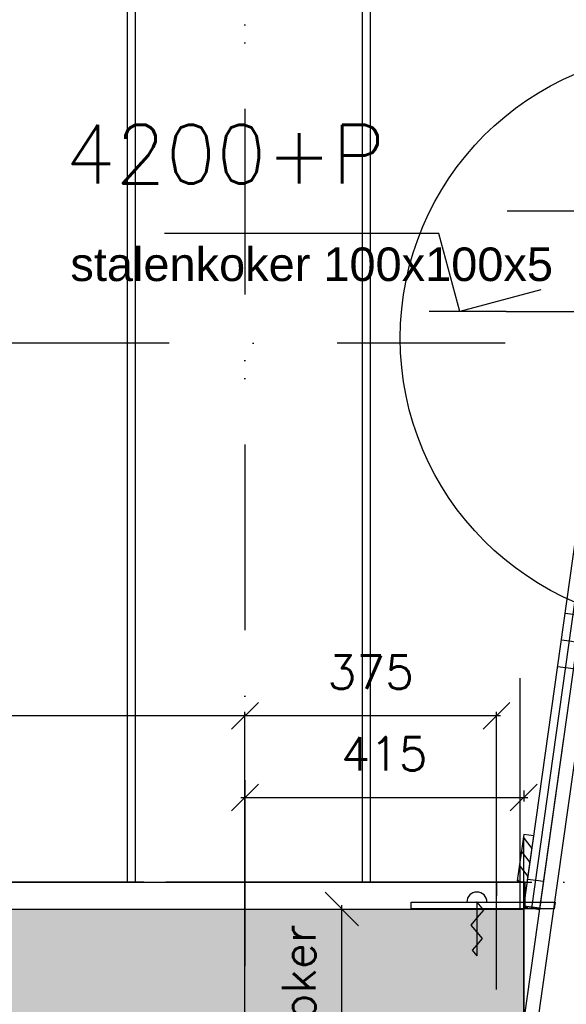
# Model space of a CAD drawing. Extents: x 151406 to 360561, y 44436 to 197234.
# Tile 30 of 57: x 166029 to 166843, y 95614 to 97081. Entities that reach past the tile are written whole.
import ezdxf

# ---------------------------------------------------------------- set-up
doc = ezdxf.new("R2010")
doc.units = 0
doc.header["$LTSCALE"] = 20
doc.header["$MEASUREMENT"] = 0
doc.header["$PDSIZE"] = -1
doc.linetypes.add('DASHDOT', pattern=[25, 12.5, -6.25, 0, -6.25])
doc.linetypes.add('DD1', pattern=[2.66667, 1.66667, -0.5, 0, -0.5])
doc.layers.get('0').update_dxf_attribs({"linetype": 'CONTINUOUS'})
doc.layers.get('DEFPOINTS').update_dxf_attribs({"linetype": 'CONTINUOUS'})
for name, color, linetype in [('_DETAILNUMMERS', 4, 'CONTINUOUS'), ('A--01A1_ACEER', 1, 'CONTINUOUS'), ('A--A23--_F--3-', 9, 'CONTINUOUS'), ('A--A25--_F--3-', 9, 'CONTINUOUS'), ('A--A42--_F123-', 9, 'CONTINUOUS'), ('A--L21--_F-23-', 4, 'CONTINUOUS'), ('A--L23--', 7, 'CONTINUOUS'), ('A--L23--_F--3-', 7, 'CONTINUOUS'), ('A--L28D1_KONSTRUKTIES', 1, 'CONTINUOUS'), ('A--L35--', 7, 'CONTINUOUS'), ('A--L35--_F-23-', 7, 'CONTINUOUS'), ('A--L42--', 7, 'CONTINUOUS'), ('A--L42--_F--3-', 7, 'CONTINUOUS'), ('A--M$1A-_F123-', 1, 'CONTINUOUS'), ('A--M01A1_MAATVOERING', 1, 'CONTINUOUS'), ('A--M01B1_HOOGTE_MAATV', 1, 'CONTINUOUS'), ('A--T$1A-_F123-_0_25MM', 2, 'CONTINUOUS'), ('A--T$1A-_F123_20', 1, 'CONTINUOUS'), ('A--T01B2_HOOGTE_MAATV', 2, 'CONTINUOUS'), ('A--T01B3_HOOGTE_MAATV', 3, 'CONTINUOUS'), ('STRAMIEN', 8, 'DD1'), ('X--LR---_CP', 7, 'CONTINUOUS')]:
    doc.layers.add(name, color=color, linetype=linetype)
doc.styles.add('ALFA-0_25', font='ROMANS')
doc.styles.add('EB2', font='ARIAL.TTF')
doc.styles.add('HIEMSTRA', font='romans.shx')
doc.styles.add('HOOGTEXT', font='ROMANS.shx', dxfattribs={"height": 2.5})
doc.dimstyles.new('ALFA-0_25', dxfattribs={"dimscale": 40, "dimtxt": 2.5, "dimasz": 2.5, "dimexe": 0.3, "dimexo": 0.3, "dimgap": 1.25, "dimtad": 1, "dimdec": 0, "dimzin": 0, "dimdsep": 46, "dimtxsty": 'ALFA-0_25', "dimblk1": 'OBLIQUE', "dimblk2": 'OBLIQUE', "dimsah": 1, "dimcen": 0.09, "dimdle": 0.3, "dimclrd": 1, "dimclre": 1, "dimclrt": 2, "dimadec": 0, "dimazin": 0, "dimtfac": 1, "dimtdec": 0, "dimtofl": 0, "dimtmove": 2, "dimatfit": 3, "dimldrblk": 'OBLIQUE', "dimfxl": 0, "dimtvp": 625, "dimtolj": 1, "dimtzin": 0, "dimarcsym": 0})
doc.dimstyles.get("Standard").update_dxf_attribs({"dimscale": 40, "dimtxt": 2.5, "dimasz": 2, "dimexe": 0.3, "dimexo": 0.3, "dimgap": 2, "dimtad": 1, "dimdec": 0, "dimzin": 0, "dimdsep": 46, "dimtxsty": 'HIEMSTRA', "dimblk1": 'OBLIQUE', "dimblk2": 'OBLIQUE', "dimsah": 1, "dimcen": 0.09, "dimdle": 0.3, "dimclrd": 1, "dimclre": 1, "dimclrt": 3, "dimadec": 0, "dimazin": 0, "dimtfac": 1, "dimtdec": 4, "dimtix": 1, "dimtmove": 2, "dimatfit": 3, "dimldrblk": 'OBLIQUE', "dimfxl": 0, "dimtvp": 625, "dimtolj": 1, "dimtzin": 0, "dimarcsym": 0})
pattern_1 = [(352.000000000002, (0, 0), (55.66924038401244, 396.1072274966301), []), (352.000000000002, (5.566924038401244, 39.610722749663), (55.66924038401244, 396.1072274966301), []), (352.000000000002, (11.13384807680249, 79.22144549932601), (55.66924038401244, 396.1072274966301), [])]

# ---------------------------------------------------------------- blocks, each defined once
blk = doc.blocks.new('_OBLIQUE')
at = {"color": 0, "linetype": 'ByBlock'}
blk.add_line((-0.5, -0.5), (0.5, 0.5), dxfattribs=at)
blk = doc.blocks.new('*D84')
at = {"layer": 'A--M$1A-_F123-', "color": 1, "lineweight": -2}
for p, q in [((166370.2649012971, 96043.813609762), (164723.2649012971, 96043.813609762)), ((166364.2649012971, 95767.12102637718), (166364.2649012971, 96049.813609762))]:
    blk.add_line(p, q, dxfattribs=at)
at = {"layer": 'DEFPOINTS', "color": 0}
for p in [(164729.2649012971, 96043.813609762), (164729.2649012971, 96043.813609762), (166364.2649012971, 95761.12102637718)]:
    blk.add_point(p, dxfattribs=at)
at = {"layer": 'A--M$1A-_F123-', "color": 1, "lineweight": -2, "xscale": 40, "yscale": 40, "zscale": 40, "rotation": 180}
blk.add_blockref('_OBLIQUE', (164729.2649012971, 96043.813609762), dxfattribs=at)
at = {"layer": 'A--M$1A-_F123-', "color": 1, "lineweight": -2, "xscale": 40, "yscale": 40, "zscale": 40}
blk.add_blockref('_OBLIQUE', (166364.2649012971, 96043.813609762), dxfattribs=at)
at = {"layer": 'A--M$1A-_F123-', "color": 2, "insert": (165546.7649012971, 96108.813609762), "char_height": 50, "attachment_point": 5, "style": 'HIEMSTRA'}
blk.add_mtext('\\A1;1635', dxfattribs=at)
blk = doc.blocks.new('*U1006')
at = {"layer": 'A--L23--_F--3-', "color": 2, "linetype": 'Continuous'}
blk.add_lwpolyline([(0, 0), (0, 20), (2009.512986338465, 20), (2009.512986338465, 0)], dxfattribs=at)
blk = doc.blocks.new('Q031607-')
at = {"layer": 'A--L35--_F-23-', "color": 1, "linetype": 'Continuous'}
blk.add_lwpolyline([(0, -15), (0, 15, 1), (0, -15)], format="xyb", dxfattribs=at)
for points in [[(0, 0), (11.76, 10), (23.53, 0), (34.12, -9), (44.71, 0), (54.12, 8), (63.53, 0), (71.76, -7), (80, 0)], [(0, 0), (80, 0)]]:
    blk.add_lwpolyline(points, dxfattribs=at)
at = {"layer": 'X--LR---_CP'}
blk.add_point((0, 0), dxfattribs=at)
blk.add_point((0, 0), dxfattribs=at)
blk.add_point((0, 0), dxfattribs=at)
blk = doc.blocks.new('*D462')
at = {"layer": 'A--M$1A-_F123-', "color": 1, "lineweight": -2}
blk.add_arc((166881.6214454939, 95796.5316746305), 293.9473057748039, 1.272221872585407e-14, 82.00000390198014, dxfattribs=at)
at = {"layer": 'DEFPOINTS', "color": 0}
for p in [(166987.4125972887, 96549.27520497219), (167051.6206666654, 96036.334267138), (151785.3460265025, 95796.53167463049), (185738.8786951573, 95796.5316746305), (166866.2206397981, 95686.94919393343)]:
    blk.add_point(p, dxfattribs=at)
at = {"layer": 'A--M$1A-_F123-', "color": 1, "lineweight": -2, "xscale": 40, "yscale": 40, "zscale": 40}
for p, rotation in [((166922.5309837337, 96087.61830821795), 172.0000039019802), ((167175.5687512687, 95796.5316746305), 270)]:
    blk.add_blockref('_OBLIQUE', p, dxfattribs=dict(at, rotation=rotation))
at = {"layer": 'A--M$1A-_F123-', "color": 2, "insert": (167174.2096696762, 96044.9675216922), "char_height": 50, "attachment_point": 5, "rotation": 310.33449380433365, "style": 'HIEMSTRA'}
blk.add_mtext('\\A1;82.00°', dxfattribs=at)
blk = doc.blocks.new('HOOGTEP')
at = {"layer": 'A--M01A1_MAATVOERING'}
for p, q in [((0, 0), (0.6242222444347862, 2.329629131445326)), ((0.6242222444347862, 2.329629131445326), (8.79409522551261, 2.329629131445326)), ((-2.414814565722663, 0.647047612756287), (0, 0))]:
    blk.add_line(p, q, dxfattribs=at)
at = {"layer": 'A--M01B1_HOOGTE_MAATV'}
blk.add_line((-1.37860708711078, 0), (0.9114254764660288, 0), dxfattribs=at)
at = {"layer": 'A--T01B2_HOOGTE_MAATV', "style": 'HOOGTEXT', "flags": 4}
blk.add_attdef('TEKST', (1.839745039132, -0.6710995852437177), '', height=1.5, dxfattribs=at)
at = {"layer": 'A--T01B3_HOOGTE_MAATV', "style": 'HOOGTEXT', "flags": 4}
blk.add_attdef('HOOGTE', (1.672616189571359, 3.819477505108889), '', height=1.75, dxfattribs=at)
blk = doc.blocks.new('*D804')
at = {"layer": 'A--M$1A-_F123-', "color": 1, "lineweight": -2}
for p, q in [((166744.7778876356, 96043.813609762), (166358.2649012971, 96043.813609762)), ((166364.2649012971, 95802.79707467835), (166364.2649012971, 96049.813609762)), ((166738.7778876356, 95636.16207984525), (166738.7778876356, 96049.813609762))]:
    blk.add_line(p, q, dxfattribs=at)
at = {"layer": 'DEFPOINTS', "color": 0}
for p in [(166364.2649012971, 96043.813609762), (166364.2649012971, 95796.79707467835), (166738.7778876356, 95630.16207984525)]:
    blk.add_point(p, dxfattribs=at)
at = {"layer": 'A--M$1A-_F123-', "color": 1, "lineweight": -2, "xscale": 40, "yscale": 40, "zscale": 40, "rotation": 180}
blk.add_blockref('_OBLIQUE', (166364.2649012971, 96043.813609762), dxfattribs=at)
at = {"layer": 'A--M$1A-_F123-', "color": 1, "lineweight": -2, "xscale": 40, "yscale": 40, "zscale": 40}
blk.add_blockref('_OBLIQUE', (166738.7778876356, 96043.813609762), dxfattribs=at)
at = {"layer": 'A--M$1A-_F123-', "color": 2, "insert": (166551.5213944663, 96108.813609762), "char_height": 50, "attachment_point": 5, "style": 'HIEMSTRA'}
blk.add_mtext('\\A1;375', dxfattribs=at)
blk = doc.blocks.new('*D805')
at = {"layer": 'A--M$1A-_F123-', "color": 1, "lineweight": -2}
for p, q in [((166364.2649012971, 95932.75802683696), (166364.2649012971, 95916.25332375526)), ((166779.2649012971, 95932.75802683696), (166779.2649012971, 95916.25332375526)), ((166358.2649012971, 95922.25332375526), (166785.2649012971, 95922.25332375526))]:
    blk.add_line(p, q, dxfattribs=at)
at = {"layer": 'DEFPOINTS', "color": 0}
for p in [(166364.2649012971, 95938.75802683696), (166779.2649012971, 95938.75802683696), (166779.2649012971, 95922.25332375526)]:
    blk.add_point(p, dxfattribs=at)
at = {"layer": 'A--M$1A-_F123-', "color": 1, "lineweight": -2, "xscale": 40, "yscale": 40, "zscale": 40, "rotation": 180}
blk.add_blockref('_OBLIQUE', (166364.2649012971, 95922.25332375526), dxfattribs=at)
at = {"layer": 'A--M$1A-_F123-', "color": 1, "lineweight": -2, "xscale": 40, "yscale": 40, "zscale": 40}
blk.add_blockref('_OBLIQUE', (166779.2649012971, 95922.25332375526), dxfattribs=at)
at = {"layer": 'A--M$1A-_F123-', "color": 2, "insert": (166571.7649012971, 95987.25332375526), "char_height": 50, "attachment_point": 5, "style": 'HIEMSTRA'}
blk.add_mtext('\\A1;415', dxfattribs=at)
blk = doc.blocks.new('*U855')
at = {"layer": 'A--A42--_F123-', "linetype": 'Continuous'}
h = blk.add_hatch(dxfattribs=at)
h.set_pattern_fill('ALFAPLST', color=256, scale=400, angle=-7.999999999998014, style=0)
h.set_pattern_definition(pattern_1)
h.paths.add_polyline_path([(0, 0), (-5.941608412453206, 0.8350386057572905), (135.9459561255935, 1010.417519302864), (141.8875645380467, 1009.582480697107), (147.8291729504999, 1008.74744209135), (5.941608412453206, -0.8350386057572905)])
at = {"layer": 'A--L42--_F--3-', "color": 3, "linetype": 'Continuous'}
for points in [[(0, 0), (-5.941608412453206, 0.8350386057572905), (135.9459561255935, 1010.417519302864), (141.8875645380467, 1009.582480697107)], [(0, 0), (5.941608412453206, -0.8350386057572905), (147.8291729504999, 1008.74744209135), (141.8875645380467, 1009.582480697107)]]:
    blk.add_lwpolyline(points, dxfattribs=at)
blk = doc.blocks.new('*D810')
at = {"layer": 'A--M$1A-_F123-', "color": 1, "lineweight": -2}
for p, q in [((166497.4438063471, 95755.89793803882), (166514.4476029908, 95755.89793803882)), ((166508.4476029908, 95074.89793803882), (166508.4476029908, 95761.89793803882)), ((166497.4438063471, 95080.89793803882), (166514.4476029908, 95080.89793803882))]:
    blk.add_line(p, q, dxfattribs=at)
at = {"layer": 'DEFPOINTS', "color": 0}
for p in [(166491.4438063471, 95755.89793803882), (166508.4476029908, 95755.89793803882), (166491.4438063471, 95080.89793803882)]:
    blk.add_point(p, dxfattribs=at)
at = {"layer": 'A--M$1A-_F123-', "color": 1, "lineweight": -2, "xscale": 50, "yscale": 50, "zscale": 50}
for p, rotation in [((166508.4476029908, 95755.89793803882), 90), ((166508.4476029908, 95080.89793803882), 270)]:
    blk.add_blockref('_OBLIQUE', p, dxfattribs=dict(at, rotation=rotation))
at = {"layer": 'A--M$1A-_F123-', "color": 2, "insert": (166444.2397862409, 95477.0486269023), "char_height": 50, "attachment_point": 5, "rotation": 90, "style": 'ALFA-0_25'}
blk.add_mtext('\\A1;675 hart koker', dxfattribs=at)
blk = doc.blocks.new('*U844')
at = {"layer": 'A--A42--_F123-', "linetype": 'Continuous'}
h = blk.add_hatch(dxfattribs=at)
h.set_pattern_fill('ALFAPLST', color=256, scale=400, angle=-7.999999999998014, style=0)
h.set_pattern_definition(pattern_1)
h.paths.add_polyline_path([(0, 0), (-5.941608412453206, 0.8350386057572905), (135.9459561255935, 1010.417519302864), (141.8875645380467, 1009.582480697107), (147.8291729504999, 1008.74744209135), (5.941608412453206, -0.8350386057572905)])
at = {"layer": 'A--L42--_F--3-', "color": 3, "linetype": 'Continuous'}
for points in [[(0, 0), (-5.941608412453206, 0.8350386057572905), (135.9459561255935, 1010.417519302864), (141.8875645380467, 1009.582480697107)], [(0, 0), (5.941608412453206, -0.8350386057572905), (147.8291729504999, 1008.74744209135), (141.8875645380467, 1009.582480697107)]]:
    blk.add_lwpolyline(points, dxfattribs=at)

msp = doc.modelspace()

# ---------------------------------------------------------------- hatches: boundary and pattern name
at = {"layer": 'A--A23--_F--3-'}
h = msp.add_hatch(dxfattribs=at)
h.set_pattern_fill('ALFABET', color=256, scale=20, angle=1, style=0, pattern_type=2)
h.set_pattern_definition([(134, (239501.8928910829, 1.455191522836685e-11), (86.32077604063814, 83.35900445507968), []), (129, (239501.8928910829, 1.455191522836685e-11), (-143.6492232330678, -10.04493226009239), [14.99999999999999, -164.9999999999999]), (184, (239501.8928910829, 1.455191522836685e-11), (30.37155278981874, 149.9312053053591), [12, -132]), (78.54860000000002, (239489.9221228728, -0.8370767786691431), (-113.2777785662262, 139.8861835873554), [12.74803799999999, -140.2284223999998]), (132.8158, (239502.5909873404, 39.99390780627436), (-213.9934415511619, -29.37357608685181), [22.49999999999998, -247.4999999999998]), (82.36440000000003, (239484.7582021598, 37.54609860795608), (-183.5039301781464, 198.0563242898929), [19.12205759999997, -210.3425999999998]), (187.8158, (239502.5909873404, 39.99390780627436), (-183.503775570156, 198.0564676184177), [18, -198]), (158, (239482.4195093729, 30.34447898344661), (-120.7685617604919, -78.42802107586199), [15, -165]), (213, (239482.4195093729, 30.34447898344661), (-46.12453210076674, 145.8572078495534), [12, -132]), (107.5485999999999, (239472.3554667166, 23.80880413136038), (-166.8931450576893, 67.42905611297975), [12.748038, -140.2284224]), (141.5, (239501.8928910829, 1.455191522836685e-11), (-1.269640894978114, 66.61107424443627), [0, -130.4, 0, -134, 0, -132.5]), (171.5, (239501.8928910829, 1.455191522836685e-11), (-51.2292074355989, 79.78856751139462), [0, -76.39999999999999, 0, -127.4, 0, -50.5]), (211.5, (239546.4860982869, -0.7783773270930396), (-106.8269538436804, -2.646990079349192), [0, -49.99999999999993, 0, -155.9999999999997, 0, -206.9999999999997]), (221.5, (239566.48305219, -1.127425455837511), (-116.2700548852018, 22.05354758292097), [0, -64.9999999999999, 0, -103.5999999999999, 0, -146.9999999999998]), (221.5, (239566.48305219, -1.127425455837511), (-116.2700548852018, 22.05354758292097), [0, -64.9999999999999, 0, -103.5999999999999, 0, -146.9999999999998])])
h.paths.add_polyline_path([(166779.2649012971, 95505.89793803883), (156964.2122344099, 95505.89793803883), (156964.2649012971, 95755.89793803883), (166779.2649012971, 95755.89793803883)])
at = {"layer": 'A--A25--_F--3-'}
h = msp.add_hatch(dxfattribs=at)
h.set_pattern_fill('ALFALINE', color=256, scale=15, angle=-97.9999999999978, style=0)
h.set_pattern_definition([(307.0000000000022, (167272.0696404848, 94211.54333911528), (11.97953265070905, 9.027225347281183), [])])
h.paths.add_polyline_path([(166769.5760746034, 95797.85191751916), (166784.4300956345, 95795.76432100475), (166794.1722127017, 95865.08308581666), (166779.3181916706, 95867.17068233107)])

# ---------------------------------------------------------------- linework, layer by layer
at = {"color": 3}
msp.add_lwpolyline([(166825.8641968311, 95766.31545734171), (166824.458788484, 95756.31545734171), (166611.5617183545, 95756.31545734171), (166611.5617183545, 95766.31545734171)], close=True, dxfattribs=at)
at = {"layer": '_DETAILNUMMERS'}
msp.add_circle((167022.6858544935, 96606.42750747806), 427.2623505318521, dxfattribs=at)
at = {"layer": 'A--01A1_ACEER'}
for p, q in [((166754.6123737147, 96795.89793803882), (167600.2749643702, 96795.89793803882)), ((166753.0896944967, 96645.89793803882), (167598.7522851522, 96645.89793803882)), ((166774.1324887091, 95755.89793803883), (166774.1324887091, 96100.00289044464)), ((166364.2649012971, 95455.5565032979), (166364.2649012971, 95861.25179515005)), ((166779.2649012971, 95455.5565032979), (166779.2649012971, 95861.25179515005))]:
    msp.add_line(p, q, dxfattribs=at)
at = {"layer": 'A--L21--_F-23-', "linetype": 'Continuous'}
for points in [[(166778.7993579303, 95505.89793803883), (156963.7466910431, 95505.89793803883), (156963.7993579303, 95755.89793803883), (166778.7993579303, 95755.89793803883)], [(166779.2649012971, 95505.89793803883), (156964.2122344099, 95505.89793803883), (156964.2649012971, 95755.89793803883), (166779.2649012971, 95755.89793803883)]]:
    msp.add_lwpolyline(points, close=True, dxfattribs=at)
at = {"layer": 'A--L28D1_KONSTRUKTIES'}
for p, q in [((166189.2649012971, 95795.89793803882), (166189.2649012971, 98855.89793803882)), ((166201.2649012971, 95795.89793803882), (166201.2649012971, 98855.89793803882)), ((166539.2649012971, 95795.89793803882), (166539.2649012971, 98855.89793803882)), ((166551.2649012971, 95795.89793803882), (166551.2649012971, 98855.89793803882))]:
    msp.add_line(p, q, dxfattribs=at)
at = {"layer": 'A--T$1A-_F123-_0_25MM', "color": 1}
for p, q in [((166730.1515830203, 95087.79658270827), (166950.1413158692, 96652.79658270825)), ((166728.5487737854, 95225.71690781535), (166838.7997700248, 96010.16007027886))]:
    msp.add_line(p, q, dxfattribs=at)
at = {"layer": 'A--T$1A-_F123-_0_25MM'}
msp.add_line((166637.2946856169, 95795.89793803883), (166791.2649012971, 95795.89793803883), dxfattribs=at)
msp.add_lwpolyline([(166769.5760746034, 95797.85191751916), (166784.4300956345, 95795.76432100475), (166794.1722127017, 95865.08308581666), (166779.3181916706, 95867.17068233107)], close=True, dxfattribs=at)
msp.add_lwpolyline([(166781.2649012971, 95755.89793803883), (166781.2649012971, 95795.89793803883), (166246.7042506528, 95795.89793803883)], dxfattribs=at)
at = {"layer": 'STRAMIEN', "linetype": 'DASHDOT'}
for p, q in [((166364.2649012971, 109950.7161111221), (166364.2649012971, 90604.88546023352)), ((166364.2649012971, 109923.9430171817), (166364.2649012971, 90533.49689914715)), ((185755.380306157, 96598.89793803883), (152098.7249153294, 96598.89793803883)), ((185717.7975699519, 95795.89793803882), (151764.2649012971, 95795.89793803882))]:
    msp.add_line(p, q, dxfattribs=at)

# ---------------------------------------------------------------- block references
at = {"color": 3}
ref = msp.add_blockref('HOOGTEP', (166684.1593401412, 96645.89793803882), dxfattribs=dict(at, xscale=-50, yscale=50))
ref.add_attrib('HOOGTE', '4200+P', (166096.361863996, 96836.87181329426), dxfattribs={"layer": 'A--T01B3_HOOGTE_MAATV', "height": 87.5, "style": 'HOOGTEXT', "flags": 4})
at = {"layer": 'A--L23--'}
msp.add_blockref('*U1006', (164729.2649012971, 95775.89793803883), dxfattribs=at)
at = {"layer": 'A--L35--', "rotation": 270}
msp.add_blockref('Q031607-', (166709.5068520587, 95766.31545734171), dxfattribs=at)
at = {"layer": 'A--L42--'}
for name, p in [('*U844', (166785.1796151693, 95757.98565040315)), ('*U855', (166797.0636563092, 95756.31545734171))]:
    msp.add_blockref(name, p, dxfattribs=at)

# ---------------------------------------------------------------- texts
at = {"layer": 'A--T$1A-_F123_20', "style": 'EB2'}
msp.add_text('stalenkoker 100x100x5', height=50, dxfattribs=at).set_placement((166104.4647792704, 96691.48794713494))

# ---------------------------------------------------------------- dimensions: what is measured, and where the dimension line sits
at = {"layer": 'A--M$1A-_F123-'}
dim = msp.add_angular_dim_2l(base=(167051.6206666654, 96036.334267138), line1=((185738.8786951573, 95796.5316746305), (151785.3460265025, 95796.5316746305)), line2=((166866.2206397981, 95686.94919393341), (166987.4125972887, 96549.27520497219)), dimstyle='Standard', override={"dimscale": 20, "dimexe": 0, "dimexo": 0, "dimdec": 2, "dimcen": 0, "dimdle": 0, "dimclrt": 2, "dimadec": 2, "dimtfac": 0.75, "dimtvp": 1.5}, dxfattribs=at)
dim.commit()
dim.dimension.update_dxf_attribs({"geometry": '*D462', "text_midpoint": (167174.2096696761, 96044.96752169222), "dimtype": 162})
for base, p1, p2, picture, middle in [((164729.2649012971, 96043.813609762), (166364.2649012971, 95761.12102637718), (164729.2649012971, 96043.813609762), '*D84', (165546.7649012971, 96108.813609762)), ((166364.2649012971, 96043.813609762), (166738.7778876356, 95630.16207984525), (166364.2649012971, 95796.79707467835), '*D804', (166551.5213944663, 96108.813609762)), ((166779.2649012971, 95922.25332375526), (166364.2649012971, 95938.75802683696), (166779.2649012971, 95938.75802683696), '*D805', (166571.7649012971, 95987.25332375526))]:
    dim = msp.add_linear_dim(base=base, p1=p1, p2=p2, dimstyle='Standard', override={"dimscale": 20, "dimclrt": 2}, dxfattribs=at)
    dim.commit()
    dim.dimension.update_dxf_attribs({"geometry": picture, "text_midpoint": middle})
dim = msp.add_linear_dim(base=(166508.4476029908, 95755.89793803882), p1=(166491.4438063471, 95080.89793803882), p2=(166491.4438063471, 95755.89793803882), angle=90, text='<> hart koker', dimstyle='ALFA-0_25', override={"dimscale": 20}, dxfattribs=at)
dim.commit()
dim.dimension.update_dxf_attribs({"geometry": '*D810', "text_midpoint": (166444.2397862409, 95477.0486269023), "dimtype": 160})

doc.saveas('drawing.dxf')
